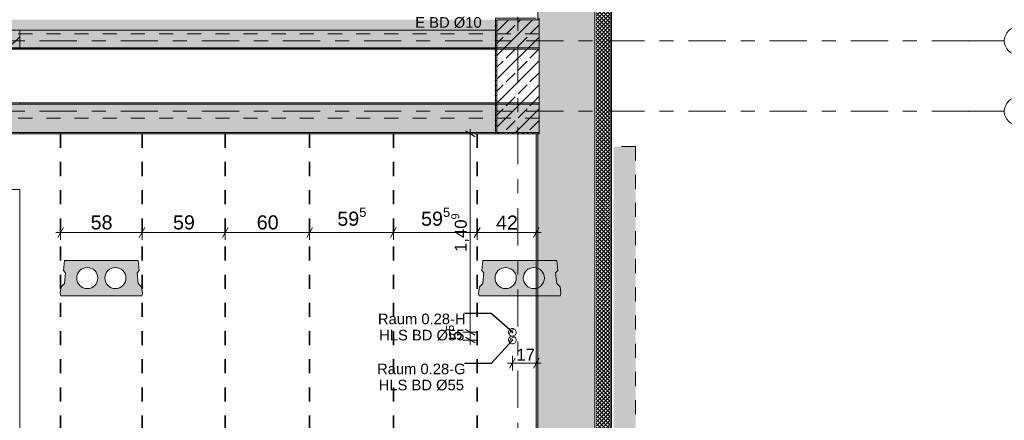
# Model space of a CAD drawing. Header units: metres. Extents: x -3.6 to 84.5, y -11 to 16.8.
# Tile 66 of 76: x 58.2 to 65.2, y 3.2 to 6. Entities that reach past the tile are written whole.
import ezdxf

# ---------------------------------------------------------------- set-up
doc = ezdxf.new("R2010")
doc.units = ezdxf.units.M
doc.header["$MEASUREMENT"] = 0
for name, pattern in [('Achse', [0.2, 0.1, -0.05, 0, -0.05]), ('Strichlinie doppelt', [0.546806, 0.264583, -0.105833, 0.070556, -0.105833]), ('Strichlinie eng', [0.115, 0.075, -0.04]), ('Wipeout_Contour', [1, 0, -1])]:
    doc.linetypes.add(name, pattern=pattern)
for name, color, linetype in [('155 - Bemaßung_ Beschriftung.Ausbau - Deckenelemente', 7, 'Continuous'), ('301 - Elemente.Linie', 7, 'Continuous'), ('302 - Elemente.Schraffur', 7, 'Continuous'), ('451 - Universal.Achsen Raster', 7, 'Continuous'), ('604 - Struktur.Wand Aussen', 7, 'Continuous'), ('605 - Struktur.Wand Innen', 7, 'Continuous'), ('607 - Struktur.Stütze', 7, 'Continuous'), ('608 - Struktur.Träger', 7, 'Continuous')]:
    doc.layers.add(name, color=color, linetype=linetype)
doc.styles.add('ERSTELLTER_STIL_2', font='txt')
doc.dimstyles.new('ERSTELLTER_STIL__1', dxfattribs={"dimtxt": 0.1, "dimasz": 0.0532, "dimexe": 0.18, "dimexo": 0.0625, "dimgap": 0, "dimtad": 1, "dimtih": 1, "dimtoh": 1, "dimzin": 0, "dimdsep": 46, "dimtxsty": 'ERSTELLTER_STIL_2', "dimblk": 'ARROWHEAD_2', "dimblk1": 'ARROWHEAD_2', "dimblk2": 'ARROWHEAD_2', "dimcen": 0.09, "dimse1": 1, "dimse2": 1, "dimclrd": 7, "dimclre": 7, "dimclrt": 7, "dimazin": 0, "dimtfac": 1, "dimtdec": 4, "dimtmove": 0, "dimatfit": 3, "dimfxl": 1, "dimtolj": 1, "dimtzin": 0, "dimarcsym": 0})
doc.dimstyles.new('ERSTELLTER_STIL__4', dxfattribs={"dimtxt": 0.085, "dimasz": 0.0532, "dimexe": 0.18, "dimexo": 0.0625, "dimgap": 0, "dimtad": 1, "dimzin": 0, "dimdsep": 46, "dimtxsty": 'ERSTELLTER_STIL_2', "dimblk": 'ARROWHEAD_2', "dimblk1": 'ARROWHEAD_2', "dimblk2": 'ARROWHEAD_2', "dimcen": 0.09, "dimse1": 1, "dimse2": 1, "dimclrd": 256, "dimclre": 256, "dimclrt": 256, "dimazin": 0, "dimtfac": 1, "dimtdec": 4, "dimtmove": 2, "dimatfit": 3, "dimfxl": 1, "dimtolj": 1, "dimtzin": 0, "dimarcsym": 0})
doc.dimstyles.new('ERSTELLTER_STIL__5', dxfattribs={"dimtxt": 0.085, "dimasz": 0.0532, "dimexe": 0.18, "dimexo": 0.0625, "dimgap": 0, "dimtad": 1, "dimzin": 0, "dimdsep": 46, "dimtxsty": 'ERSTELLTER_STIL_2', "dimblk": 'ARROWHEAD_2', "dimblk1": 'ARROWHEAD_2', "dimblk2": 'ARROWHEAD_2', "dimcen": 0.09, "dimse1": 1, "dimse2": 1, "dimclrd": 256, "dimclre": 256, "dimclrt": 256, "dimazin": 0, "dimtfac": 1, "dimtdec": 4, "dimtmove": 0, "dimatfit": 3, "dimfxl": 1, "dimtolj": 1, "dimtzin": 0, "dimarcsym": 0})
doc.dimstyles.new('ERSTELLTER_STIL__6', dxfattribs={"dimtxt": 0.085, "dimasz": 0.0532, "dimexe": 0.18, "dimexo": 0.0625, "dimgap": 0, "dimtad": 1, "dimtih": 1, "dimtoh": 1, "dimzin": 0, "dimdsep": 46, "dimtxsty": 'ERSTELLTER_STIL_2', "dimblk": 'ARROWHEAD_2', "dimblk1": 'ARROWHEAD_2', "dimblk2": 'ARROWHEAD_2', "dimcen": 0.09, "dimse1": 1, "dimse2": 1, "dimclrd": 256, "dimclre": 256, "dimclrt": 256, "dimazin": 0, "dimtfac": 1, "dimtdec": 4, "dimtmove": 2, "dimatfit": 3, "dimfxl": 1, "dimtolj": 1, "dimtzin": 0, "dimarcsym": 0})
doc.dimstyles.new('ERSTELLTER_STIL__8', dxfattribs={"dimtxt": 0.18, "dimasz": 0.02736, "dimexe": 0.18, "dimexo": 0.0625, "dimgap": 0, "dimtad": 0, "dimtih": 1, "dimtoh": 1, "dimdec": 4, "dimzin": 0, "dimdsep": 46, "dimcen": 0.09, "dimadec": 0, "dimazin": 0, "dimtfac": 1, "dimtdec": 4, "dimtmove": 0, "dimatfit": 3, "dimldrblk": 'ARROWHEAD_11', "dimfxl": 1, "dimtolj": 1, "dimtzin": 0, "dimarcsym": 0})
pattern_1 = [(45, (0, 0), (-0.01767767, 0.01767767), [0, -0.025])]
pattern_2 = [(45, (0, 0), (-0.08485281, 0.08485281), []), (45, (-0.04243, 0.04243), (-0.08485281, 0.08485281), [0.09, -0.03])]

# ---------------------------------------------------------------- blocks, each defined once
blk = doc.blocks.new('*D14')
at = {"layer": '155 - Bemaßung_ Beschriftung.Ausbau - Deckenelemente', "color": 7, "linetype": 'Continuous', "lineweight": 5}
for p, q in [((58.4458, 4.49), (58.48, 4.49)), ((58.5002, 4.525), (58.4598, 4.455)), ((58.48, 4.4375), (58.48, 4.5425)), ((58.48, 4.49), (59.06, 4.49)), ((59.0802, 4.525), (59.0398, 4.455)), ((59.06, 4.4375), (59.06, 4.5425))]:
    blk.add_line(p, q, dxfattribs=at)
at = {"layer": '155 - Bemaßung_ Beschriftung.Ausbau - Deckenelemente', "color": 7, "lineweight": 5, "insert": (58.6941, 4.51), "char_height": 0.1, "attachment_point": 7, "style": 'ERSTELLTER_STIL_2'}
blk.add_mtext('\\A1;{\\pql;\\fArial|b0|i0|c0|p38;58}', dxfattribs=at)
blk = doc.blocks.new('ARROWHEAD_2')
at = {"color": 0, "linetype": 'Continuous', "lineweight": 0}
for p, q in [((0, 0), (-1, 0)), ((-0.38, -0.66), (0.38, 0.66))]:
    blk.add_line(p, q, dxfattribs=at)
blk = doc.blocks.new('*D15')
at = {"layer": '155 - Bemaßung_ Beschriftung.Ausbau - Deckenelemente', "color": 7, "linetype": 'Continuous', "lineweight": 5}
for p, q in [((59.0802, 4.525), (59.0398, 4.455)), ((59.06, 4.4375), (59.06, 4.5425)), ((59.06, 4.49), (59.65, 4.49)), ((59.6702, 4.525), (59.6298, 4.455)), ((59.65, 4.4375), (59.65, 4.5425))]:
    blk.add_line(p, q, dxfattribs=at)
at = {"layer": '155 - Bemaßung_ Beschriftung.Ausbau - Deckenelemente', "color": 7, "lineweight": 5, "insert": (59.2791, 4.51), "char_height": 0.1, "attachment_point": 7, "style": 'ERSTELLTER_STIL_2'}
blk.add_mtext('\\A1;{\\pql;\\fArial|b0|i0|c0|p38;59}', dxfattribs=at)
blk = doc.blocks.new('*D16')
at = {"layer": '155 - Bemaßung_ Beschriftung.Ausbau - Deckenelemente', "color": 7, "linetype": 'Continuous', "lineweight": 5}
for p, q in [((59.6702, 4.525), (59.6298, 4.455)), ((59.65, 4.4375), (59.65, 4.5425)), ((59.65, 4.49), (60.25, 4.49)), ((60.2702, 4.525), (60.2298, 4.455)), ((60.25, 4.4375), (60.25, 4.5425))]:
    blk.add_line(p, q, dxfattribs=at)
at = {"layer": '155 - Bemaßung_ Beschriftung.Ausbau - Deckenelemente', "color": 7, "lineweight": 5, "insert": (59.8741, 4.51), "char_height": 0.1, "attachment_point": 7, "style": 'ERSTELLTER_STIL_2'}
blk.add_mtext('\\A1;{\\pql;\\fArial|b0|i0|c0|p38;60}', dxfattribs=at)
blk = doc.blocks.new('*D17')
at = {"layer": '155 - Bemaßung_ Beschriftung.Ausbau - Deckenelemente', "color": 7, "linetype": 'Continuous', "lineweight": 5}
for p, q in [((60.2702, 4.525), (60.2298, 4.455)), ((60.25, 4.4375), (60.25, 4.5425)), ((60.25, 4.49), (60.845, 4.49)), ((60.8652, 4.525), (60.8248, 4.455)), ((60.845, 4.4375), (60.845, 4.5425))]:
    blk.add_line(p, q, dxfattribs=at)
at = {"layer": '155 - Bemaßung_ Beschriftung.Ausbau - Deckenelemente', "color": 7, "lineweight": 5, "insert": (60.4466, 4.5083), "char_height": 0.1, "attachment_point": 7, "style": 'ERSTELLTER_STIL_2'}
blk.add_mtext('\\A1;{\\pql;\\fArial|b0|i0|c0|p38;59\\fArial|b0|i0|c0|p38;\\A1{\\H.66x;\\S5^  ;}}', dxfattribs=at)
blk = doc.blocks.new('*D18')
at = {"layer": '155 - Bemaßung_ Beschriftung.Ausbau - Deckenelemente', "color": 7, "linetype": 'Continuous', "lineweight": 5}
for p, q in [((60.8652, 4.525), (60.8248, 4.455)), ((60.845, 4.4375), (60.845, 4.5425)), ((60.845, 4.49), (61.44, 4.49)), ((61.4602, 4.525), (61.4198, 4.455)), ((61.44, 4.4375), (61.44, 4.5425))]:
    blk.add_line(p, q, dxfattribs=at)
at = {"layer": '155 - Bemaßung_ Beschriftung.Ausbau - Deckenelemente', "color": 7, "lineweight": 5, "insert": (61.0416, 4.5083), "char_height": 0.1, "attachment_point": 7, "style": 'ERSTELLTER_STIL_2'}
blk.add_mtext('\\A1;{\\pql;\\fArial|b0|i0|c0|p38;59\\fArial|b0|i0|c0|p38;\\A1{\\H.66x;\\S5^  ;}}', dxfattribs=at)
blk = doc.blocks.new('*D19')
at = {"layer": '155 - Bemaßung_ Beschriftung.Ausbau - Deckenelemente', "color": 7, "linetype": 'Continuous', "lineweight": 5}
for p, q in [((61.4602, 4.525), (61.4198, 4.455)), ((61.44, 4.4375), (61.44, 4.5425)), ((61.44, 4.49), (61.86, 4.49)), ((61.8398, 4.455), (61.8802, 4.525)), ((61.86, 4.4375), (61.86, 4.5425)), ((61.86, 4.49), (61.8942, 4.49))]:
    blk.add_line(p, q, dxfattribs=at)
at = {"layer": '155 - Bemaßung_ Beschriftung.Ausbau - Deckenelemente', "color": 7, "lineweight": 5, "insert": (61.5741, 4.51), "char_height": 0.1, "attachment_point": 7, "style": 'ERSTELLTER_STIL_2'}
blk.add_mtext('\\A1;{\\pql;\\fArial|b0|i0|c0|p38;42}', dxfattribs=at)
blk = doc.blocks.new('*D362')
at = {"layer": '155 - Bemaßung_ Beschriftung.Ausbau - Deckenelemente', "color": 92, "linetype": 'Continuous', "lineweight": 9, "true_color": 0x00be00}
for p, q in [((61.7102, 3.5973), (61.6698, 3.5273)), ((61.69, 3.5098), (61.69, 3.6148)), ((61.8398, 3.5273), (61.8802, 3.5973)), ((61.86, 3.5098), (61.86, 3.6148)), ((61.6558, 3.5623), (61.69, 3.5623)), ((61.69, 3.5623), (61.86, 3.5623)), ((61.86, 3.5623), (61.8942, 3.5623))]:
    blk.add_line(p, q, dxfattribs=at)
at = {"layer": '155 - Bemaßung_ Beschriftung.Ausbau - Deckenelemente', "color": 92, "lineweight": 9, "true_color": 0x00be00, "insert": (61.7186, 3.5793), "char_height": 0.085, "attachment_point": 7, "style": 'ERSTELLTER_STIL_2'}
blk.add_mtext('\\A1;{\\pql;\\fArial|b0|i0|c0|p38;17}', dxfattribs=at)
blk = doc.blocks.new('*D366')
at = {"layer": '155 - Bemaßung_ Beschriftung.Ausbau - Deckenelemente', "color": 92, "linetype": 'Continuous', "lineweight": 9, "true_color": 0x00be00}
for p, q in [((61.4438, 3.781), (61.3388, 3.781)), ((61.3563, 3.8012), (61.4263, 3.7608)), ((61.3913, 3.726), (61.3913, 3.781)), ((61.4438, 3.726), (61.3388, 3.726)), ((61.3563, 3.7462), (61.4263, 3.7058)), ((61.3913, 3.6918), (61.3913, 3.726))]:
    blk.add_line(p, q, dxfattribs=at)
at = {"layer": '155 - Bemaßung_ Beschriftung.Ausbau - Deckenelemente', "color": 92, "lineweight": 9, "true_color": 0x00be00, "insert": (61.3539, 3.7241), "char_height": 0.085, "attachment_point": 7, "rotation": 90, "style": 'ERSTELLTER_STIL_2'}
blk.add_mtext('\\A1;{\\pql;\\fArial|b0|i0|c0|p38;5\\fArial|b0|i0|c0|p38;\\A1{\\H.66x;\\S5^  ;}}', dxfattribs=at)
blk = doc.blocks.new('*D367')
at = {"layer": '155 - Bemaßung_ Beschriftung.Ausbau - Deckenelemente', "color": 92, "linetype": 'Continuous', "lineweight": 9, "true_color": 0x00be00}
for p, q in [((61.4438, 5.19), (61.3388, 5.19)), ((61.4263, 5.1698), (61.3563, 5.2102)), ((61.3913, 5.19), (61.3913, 5.2242)), ((61.3913, 3.781), (61.3913, 5.19)), ((61.4438, 3.781), (61.3388, 3.781)), ((61.3563, 3.8012), (61.4263, 3.7608))]:
    blk.add_line(p, q, dxfattribs=at)
at = {"layer": '155 - Bemaßung_ Beschriftung.Ausbau - Deckenelemente', "color": 92, "lineweight": 9, "true_color": 0x00be00, "insert": (61.3908, 4.3511), "char_height": 0.085, "attachment_point": 7, "rotation": 90, "style": 'ERSTELLTER_STIL_2'}
blk.add_mtext('\\A1;{\\pql;\\fArial|b0|i0|c0|p38;1,40\\fArial|b0|i0|c0|p38;\\A1{\\H.66x;\\S9^  ;}}', dxfattribs=at)
blk = doc.blocks.new('ARROWHEAD_11')
at = {"color": 0, "linetype": 'Continuous', "lineweight": 0}
blk.add_line((0, 0), (-1, 0), dxfattribs=at)
at = {"color": 0, "linetype": 'Continuous', "lineweight": 0, "const_width": 0.25, "flags": 128}
blk.add_lwpolyline([(-0.125, 0, 1), (0.125, 0, 1)], format="xyb", close=True, dxfattribs=at)

msp = doc.modelspace()

# ---------------------------------------------------------------- hatches: boundary and pattern name
at = {"layer": '155 - Bemaßung_ Beschriftung.Ausbau - Deckenelemente', "linetype": 'Continuous', "lineweight": 0, "true_color": 0x575757}
h = msp.add_hatch(color=251, dxfattribs=at)
h.paths.add_polyline_path([(58.5072, 4.29), (58.5003, 4.2187), (58.5149, 4.2041), (58.5072, 4.1266), (58.4839, 4.1033), (58.4775, 4.0583), (58.4829, 4.04), (59.0571, 4.04), (59.0625, 4.0583), (59.0561, 4.1033), (59.0328, 4.1266), (59.0251, 4.2041), (59.0397, 4.2187), (59.0328, 4.29)])
h.paths.add_polyline_path([(58.595, 4.1661, 1), (58.745, 4.1661, 1)], flags=0)
h.paths.add_polyline_path([(58.795, 4.1661, 1), (58.945, 4.1661, 1)], flags=0)
h = msp.add_hatch(color=251, dxfattribs=at)
h.paths.add_polyline_path([(61.4797, 4.29), (61.4728, 4.2187), (61.4874, 4.2041), (61.4797, 4.1266), (61.4564, 4.1033), (61.45, 4.0583), (61.4554, 4.04), (62.0296, 4.04), (62.035, 4.0583), (62.0286, 4.1033), (62.0053, 4.1266), (61.9976, 4.2041), (62.0122, 4.2187), (62.0053, 4.29)])
h.paths.add_polyline_path([(61.5675, 4.1661, 1), (61.7175, 4.1661, 1)], flags=0)
h.paths.add_polyline_path([(61.7675, 4.1661, 1), (61.9175, 4.1661, 1)], flags=0)
at = {"layer": '302 - Elemente.Schraffur', "linetype": 'Continuous', "lineweight": 0, "true_color": 0x2f2f2f}
msp.add_hatch(color=250, dxfattribs=at).paths.add_polyline_path([(62.565, 5.1), (62.41, 5.1), (62.41, -1.7492), (62.565, -1.7492)])
at = {"layer": '604 - Struktur.Wand Aussen', "linetype": 'Continuous', "lineweight": 0, "true_color": 0x000000}
h = msp.add_hatch(dxfattribs=at)
h.set_pattern_fill('Verputz_0001', color=18, style=0, pattern_type=2)
h.set_pattern_definition([(0, (0, 0), (0, 0.08660254), [0, -0.05]), (0, (0.025, 0.0433), (0, 0.08660254), [0, -0.05])])
h.paths.add_polyline_path([(62.385, 13.805), (62.385, -0.105), (62.395, -0.105), (62.395, 13.805)])
h = msp.add_hatch(dxfattribs=at)
h.set_pattern_fill('Dämmung__hart_2_0001', color=18, style=0, pattern_type=2)
h.set_pattern_definition([(135, (0, 0), (0.0141421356, 0.0141421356), []), (225, (0, 0), (-0.0141421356, 0.0141421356), [])])
h.paths.add_polyline_path([(62.285, 13.705), (62.285, -0.005), (62.385, -0.005), (62.385, 13.705)])
h = msp.add_hatch(dxfattribs=at)
h.set_pattern_fill('Beton__Stahlbeton_0001', color=18, style=0, pattern_type=2)
h.set_pattern_definition(pattern_2)
h.paths.add_polyline_path([(61.87, 0.7), (61.88, 0.7), (61.88, 0.37), (62.275, 0.37), (62.275, 13.31), (61.88, 13.31), (61.88, 13), (61.87, 13), (61.87, 8.5), (61.88, 8.5), (61.88, 8.1), (61.87, 8.1), (61.87, 6), (61.88, 6), (61.88, 5.2), (61.87, 5.2)])
h = msp.add_hatch(dxfattribs=at)
h.set_pattern_fill('Gips_0001', color=18, style=0, pattern_type=2)
h.set_pattern_definition(pattern_1)
h.paths.add_polyline_path([(61.87, 5.19), (61.86, 5.19), (61.86, 0.71), (61.87, 0.71)])
at = {"layer": '607 - Struktur.Stütze', "linetype": 'Continuous', "lineweight": 0, "true_color": 0x000000}
h = msp.add_hatch(dxfattribs=at)
h.set_pattern_fill('Gips_0001', color=18, style=0, pattern_type=2)
h.set_pattern_definition(pattern_1)
h.paths.add_polyline_path([(61.87, 6.01), (61.86, 6.01), (61.86, 6), (61.87, 6)])
h = msp.add_hatch(dxfattribs=at)
h.set_pattern_fill('Gips_0001', color=18, style=0, pattern_type=2)
h.set_pattern_definition(pattern_1)
h.paths.add_polyline_path([(61.86, 5.19), (61.87, 5.19), (61.87, 5.2), (61.86, 5.2)])
at = {"layer": '608 - Struktur.Träger', "linetype": 'Continuous', "lineweight": 0, "true_color": 0x000000}
h = msp.add_hatch(dxfattribs=at)
h.set_pattern_fill('Beton__Stahlbeton_0001', color=18, style=0, pattern_type=2)
h.set_pattern_definition(pattern_2)
h.paths.add_polyline_path([(0.69, 5.4), (0.38, 5.4), (0.38, 5.2), (0.69, 5.2), (7.57, 5.2), (7.89, 5.2), (11.17, 5.2), (11.49, 5.2), (15.08, 5.2), (15.28, 5.2), (18.37, 5.2), (18.69, 5.2), (22.06, 5.2), (22.21, 5.2), (25.57, 5.2), (25.89, 5.2), (29.26, 5.2), (29.39, 5.2), (32.77, 5.2), (33.09, 5.2), (36.415, 5.2), (36.59, 5.2), (39.97, 5.2), (40.29, 5.2), (43.71, 5.2), (43.87, 5.2), (47.17, 5.2), (47.49, 5.2), (50.85, 5.2), (51, 5.2), (54.37, 5.2), (54.69, 5.2), (58.06, 5.2), (58.19, 5.2), (61.57, 5.2), (61.88, 5.2), (61.88, 5.4), (61.57, 5.4), (58.19, 5.4), (58.06, 5.4), (54.69, 5.4), (54.37, 5.4), (51, 5.4), (50.85, 5.4), (47.49, 5.4), (47.17, 5.4), (43.87, 5.4), (43.71, 5.4), (40.29, 5.4), (39.97, 5.4), (36.59, 5.4), (36.415, 5.4), (33.09, 5.4), (32.77, 5.4), (29.39, 5.4), (29.26, 5.4), (25.89, 5.4), (25.57, 5.4), (22.21, 5.4), (22.06, 5.4), (18.69, 5.4), (18.37, 5.4), (15.28, 5.4), (15.08, 5.4), (11.49, 5.4), (11.17, 5.4), (7.89, 5.4), (7.57, 5.4)])
h = msp.add_hatch(dxfattribs=at)
h.set_pattern_fill('Gips_0001', color=18, style=0, pattern_type=2)
h.set_pattern_definition(pattern_1)
h.paths.add_polyline_path([(58.19, 5.41), (58.19, 5.4), (61.57, 5.4), (61.57, 5.41)])
h = msp.add_hatch(dxfattribs=at)
h.set_pattern_fill('Gips_0001', color=18, style=0, pattern_type=2)
h.set_pattern_definition(pattern_1)
h.paths.add_polyline_path([(58.19, 5.2), (58.19, 5.19), (61.57, 5.19), (61.57, 5.2)])

# ---------------------------------------------------------------- linework, layer by layer
at = {"layer": '155 - Bemaßung_ Beschriftung.Ausbau - Deckenelemente', "color": 7, "linetype": 'Achse', "lineweight": 35}
for p, q in [((58.48, 5.19), (58.48, 0.71)), ((59.06, 5.19), (59.06, 0.71)), ((59.65, 5.19), (59.65, 0.71)), ((60.25, 5.19), (60.25, 0.71)), ((60.845, 5.19), (60.845, 0.71)), ((61.44, 5.19), (61.44, 0.71))]:
    msp.add_line(p, q, dxfattribs=at)
at = {"layer": '155 - Bemaßung_ Beschriftung.Ausbau - Deckenelemente', "color": 7, "linetype": 'Continuous', "lineweight": 5}
for p, q in [((61.6675, 3.7652), (61.679, 3.792)), ((61.679, 3.792), (61.7058, 3.8035)), ((61.6675, 3.7102), (61.679, 3.737)), ((61.679, 3.737), (61.7058, 3.7485))]:
    msp.add_line(p, q, dxfattribs=at)
at = {"layer": '155 - Bemaßung_ Beschriftung.Ausbau - Deckenelemente', "color": 7, "linetype": 'Continuous', "lineweight": 13, "flags": 128}
for points in [[(58.5072, 4.29), (58.5003, 4.2187), (58.5149, 4.2041), (58.5072, 4.1266), (58.4839, 4.1033), (58.4775, 4.0583), (58.4829, 4.04), (59.0571, 4.04), (59.0625, 4.0583), (59.0561, 4.1033), (59.0328, 4.1266), (59.0251, 4.2041), (59.0397, 4.2187), (59.0328, 4.29)], [(61.4797, 4.29), (61.4728, 4.2187), (61.4874, 4.2041), (61.4797, 4.1266), (61.4564, 4.1033), (61.45, 4.0583), (61.4554, 4.04), (62.0296, 4.04), (62.035, 4.0583), (62.0286, 4.1033), (62.0053, 4.1266), (61.9976, 4.2041), (62.0122, 4.2187), (62.0053, 4.29)]]:
    msp.add_lwpolyline(points, close=True, dxfattribs=at)
for points in [[(58.595, 4.1661, 1), (58.745, 4.1661, 1)], [(58.795, 4.1661, 1), (58.945, 4.1661, 1)], [(61.5675, 4.1661, 1), (61.7175, 4.1661, 1)], [(61.7675, 4.1661, 1), (61.9175, 4.1661, 1)]]:
    msp.add_lwpolyline(points, format="xyb", close=True, dxfattribs=at)
at = {"layer": '155 - Bemaßung_ Beschriftung.Ausbau - Deckenelemente', "color": 7, "linetype": 'Continuous', "lineweight": 9, "flags": 128}
for points in [[(61.69, 3.7535, 0.414214), (61.7175, 3.781, 0.414214), (61.69, 3.8085, 0.414214), (61.6625, 3.781, 0.414214)], [(61.69, 3.7535, 0.414214), (61.6625, 3.726, 0.414214), (61.69, 3.6985, 0.414214), (61.7175, 3.726, 0.414214)]]:
    msp.add_lwpolyline(points, format="xyb", close=True, dxfattribs=at)
at = {"layer": '301 - Elemente.Linie', "color": 253, "linetype": 'Strichlinie eng', "lineweight": 13, "true_color": 0xa0a0a0, "flags": 128}
for points in [[(62.565, 5.1), (62.41, 5.1)], [(62.565, 5.1), (62.565, -1.7494)]]:
    msp.add_lwpolyline(points, dxfattribs=at)
at = {"layer": '451 - Universal.Achsen Raster', "color": 160, "linetype": 'Strichlinie doppelt', "lineweight": 9, "true_color": 0x3232ff}
for p, q in [((61.73, -10.585), (61.73, 16.355)), ((64.935, 5.85), (65.185, 5.85)), ((64.935, 5.35), (-3.175, 5.35)), ((64.935, 5.35), (65.185, 5.35))]:
    msp.add_line(p, q, dxfattribs=at)
at = {"layer": '451 - Universal.Achsen Raster', "color": 160, "linetype": 'Continuous', "lineweight": 9, "true_color": 0x3232ff}
for centre in [(65.285, 5.85), (65.285, 5.35)]:
    msp.add_circle(centre, 0.1, dxfattribs=at)
at = {"layer": '451 - Universal.Achsen Raster', "color": 160, "linetype": 'Strichlinie doppelt', "lineweight": 9, "true_color": 0x3232ff}
for p in [(64.935, 5.85), (64.935, 5.85), (64.935, 5.35), (64.935, 5.35)]:
    msp.add_point(p, dxfattribs=at)
at = {"layer": '604 - Struktur.Wand Aussen', "color": 7, "linetype": 'Continuous', "lineweight": 13}
msp.add_line((62.385, -0.005), (62.385, 13.705), dxfattribs=at)
at = {"layer": '604 - Struktur.Wand Aussen', "color": 7, "linetype": 'Continuous', "lineweight": 18}
for p, q in [((62.275, 0.37), (62.275, 13.31)), ((61.87, 8.1), (61.87, 6)), ((61.87, 5.2), (61.87, 0.7))]:
    msp.add_line(p, q, dxfattribs=at)
at = {"layer": '604 - Struktur.Wand Aussen', "color": 7, "linetype": 'Continuous', "lineweight": 13, "flags": 128}
for points in [[(62.395, -0.115), (62.395, 13.805)], [(61.86, 5.19), (61.86, 0.71)]]:
    msp.add_lwpolyline(points, dxfattribs=at)
at = {"layer": '605 - Struktur.Wand Innen', "color": 7, "linetype": 'Continuous', "lineweight": 18}
msp.add_line((58.19, 4.795), (58.06, 4.795), dxfattribs=at)
at = {"layer": '605 - Struktur.Wand Innen', "color": 7, "linetype": 'Continuous', "lineweight": 18, "flags": 128}
msp.add_lwpolyline([(58.19, 0.7), (58.19, 4.795)], dxfattribs=at)
at = {"layer": '608 - Struktur.Träger', "color": 7, "linetype": 'Continuous', "lineweight": 13}
for p, q in [((61.88, 5.79), (61.88, 6.01)), ((0.38, 5.41), (61.88, 5.41)), ((58.19, 5.4), (58.06, 5.4)), ((61.57, 5.4), (58.19, 5.4)), ((61.88, 5.4), (61.57, 5.4)), ((61.88, 5.19), (61.88, 5.41)), ((0.38, 5.19), (61.88, 5.19))]:
    msp.add_line(p, q, dxfattribs=at)
at = {"layer": '608 - Struktur.Träger', "color": 7, "linetype": 'Continuous', "lineweight": 9}
for p, q in [((61.88, 6), (61.88, 5.8)), ((61.88, 5.4), (61.88, 5.2))]:
    msp.add_line(p, q, dxfattribs=at)
at = {"layer": '608 - Struktur.Träger', "color": 7, "linetype": 'Continuous', "lineweight": 5}
for p, q in [((58.19, 5.41), (58.19, 5.4)), ((61.57, 5.41), (58.19, 5.41)), ((61.57, 5.41), (61.57, 5.4)), ((58.19, 5.2), (58.19, 5.19)), ((61.57, 5.19), (58.19, 5.19)), ((61.57, 5.2), (61.57, 5.19))]:
    msp.add_line(p, q, dxfattribs=at)
at = {"layer": '608 - Struktur.Träger', "color": 7, "linetype": 'Achse', "lineweight": 9}
msp.add_line((0.38, 5.3), (61.88, 5.3), dxfattribs=at)
at = {"layer": '608 - Struktur.Träger', "color": 7, "linetype": 'Continuous', "lineweight": 13, "flags": 128}
msp.add_lwpolyline([(61.88, 5.2), (61.57, 5.2), (58.19, 5.2), (58.06, 5.2), (54.69, 5.2), (54.37, 5.2), (51, 5.2), (50.85, 5.2), (47.49, 5.2), (47.17, 5.2), (43.87, 5.2), (43.71, 5.2), (40.29, 5.2), (39.97, 5.2), (36.59, 5.2), (36.415, 5.2), (33.09, 5.2), (32.77, 5.2)], dxfattribs=at)

# ---------------------------------------------------------------- texts
at = {"layer": '155 - Bemaßung_ Beschriftung.Ausbau - Deckenelemente', "color": 7, "linetype": 'Continuous', "lineweight": 9, "char_height": 0.075, "attachment_point": 2, "style": 'ERSTELLTER_STIL_2'}
for s, insert, line_spacing_factor in [('\\A1;{\\pqc;\\fArial|b0|i0|c0|p38;Raum 0.28-H\\P\\pqc;\\fArial|b0|i0|c0|p38;HLS BD\\fArial|b0|i0|c0|p38; Ø\\fArial|b0|i0|c0|p38;55}', (61.0465, 3.9138), 0.920251), ('\\A1;{\\pqc;\\fArial|b0|i0|c0|p38;Raum 0.28-G\\P\\pqc;\\fArial|b0|i0|c0|p38;HLS BD\\fArial|b0|i0|c0|p38; Ø\\fArial|b0|i0|c0|p38;55}', (61.0434, 3.5588), 0.913298)]:
    msp.add_mtext(s, dxfattribs=dict(at, insert=insert, line_spacing_factor=line_spacing_factor))

# ---------------------------------------------------------------- dimensions: what is measured, and where the dimension line sits
at = {"layer": '155 - Bemaßung_ Beschriftung.Ausbau - Deckenelemente', "color": 7, "linetype": 'Continuous', "lineweight": 5}
for base, p1, p2, picture, middle in [((59.06, 4.49), (58.48, 5.19), (59.06, 5.19), '*D14', (58.7703, 4.56)), ((59.65, 4.49), (59.06, 5.19), (59.65, 5.19), '*D15', (59.3553, 4.56)), ((60.25, 4.49), (59.65, 5.19), (60.25, 5.19), '*D16', (59.9503, 4.56)), ((60.845, 4.4899822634), (60.25, 5.1899822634), (60.845, 5.1899822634), '*D17', (60.6578662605, 4.5599822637)), ((61.44, 4.4899822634), (60.845, 5.1899822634), (61.44, 5.1899822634), '*D18', (61.2528662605, 4.5599822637)), ((61.86, 4.49), (61.44, 5.19), (61.86, 5.19), '*D19', (61.6503, 4.56))]:
    dim = msp.add_linear_dim(base=base, p1=p1, p2=p2, dimstyle='ERSTELLTER_STIL__1', dxfattribs=at)
    dim.commit()
    dim.dimension.update_dxf_attribs({"geometry": picture, "text_midpoint": middle, "dimtype": 160})
at = {"layer": '155 - Bemaßung_ Beschriftung.Ausbau - Deckenelemente', "color": 92, "linetype": 'Continuous', "lineweight": 9, "true_color": 0x00be00}
for base, p1, p2, dimstyle, picture, middle in [((61.3913, 5.19), (61.9757, 3.781), (62.1457, 5.19), 'ERSTELLTER_STIL__5', '*D367', (61.3318, 4.5763)), ((61.3912733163, 3.7809822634), (61.9757037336, 3.7259822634), (61.9757037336, 3.7809822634), 'ERSTELLTER_STIL__4', '*D366', (61.310035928, 3.8712852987))]:
    dim = msp.add_linear_dim(base=base, p1=p1, p2=p2, angle=90, dimstyle=dimstyle, dxfattribs=at)
    dim.commit()
    dim.dimension.update_dxf_attribs({"geometry": picture, "text_midpoint": middle, "dimtype": 160, "text_rotation": 90})
dim = msp.add_linear_dim(base=(61.86, 3.5623), p1=(61.69, 3.726), p2=(61.86, 2.6503), dimstyle='ERSTELLTER_STIL__6', dxfattribs=at)
dim.commit()
dim.dimension.update_dxf_attribs({"geometry": '*D362', "text_midpoint": (61.7834, 3.6218), "dimtype": 160})

# ---------------------------------------------------------------- leaders
at = {"layer": '155 - Bemaßung_ Beschriftung.Ausbau - Deckenelemente', "color": 7, "linetype": 'Continuous', "lineweight": 9, "annotation_type": 0, "has_hookline": 1, "hookline_direction": 1}
for points, text_width in [([(61.69, 3.781), (61.54, 3.9138), (61.3494, 3.9138)], 0.6058), ([(61.69, 3.726), (61.54, 3.5588), (61.3502, 3.5588)], 0.6136)]:
    msp.add_leader(points, dimstyle='ERSTELLTER_STIL__8', dxfattribs=dict(at, text_width=text_width))

# ---------------------------------------------------------------- wipeouts: each hides what was drawn before it
at = {"color": 254, "linetype": 'Wipeout_Contour', "lineweight": 0, "ltscale": 233.686906}
msp.add_wipeout([(58.19, 5.925), (58.06, 5.925), (58.06, 5.795), (58.19, 5.795)], dxfattribs=at).dxf.layer = '605 - Struktur.Wand Innen'

# ---------------------------------------------------------------- next in the draw order: hatches: boundary and pattern name
at = {"layer": '605 - Struktur.Wand Innen', "linetype": 'Continuous', "lineweight": 0, "true_color": 0x000000}
h = msp.add_hatch(dxfattribs=at)
h.set_pattern_fill('MW_Ziegel_0001', color=18, style=0, pattern_type=2)
h.set_pattern_definition([(45, (0, 0), (-0.06363961, 0.06363961), [])])
h.paths.add_polyline_path([(58.19, 5.925), (58.06, 5.925), (58.06, 5.795), (58.19, 5.795)])

# ---------------------------------------------------------------- next in the draw order: linework, layer by layer
at = {"layer": '605 - Struktur.Wand Innen', "color": 7, "linetype": 'Continuous', "lineweight": 13}
msp.add_line((58.19, 5.925), (58.06, 5.925), dxfattribs=at)
at = {"layer": '605 - Struktur.Wand Innen', "color": 7, "linetype": 'Continuous', "lineweight": 18}
for q in [(58.19, 5.925), (58.06, 5.795)]:
    msp.add_line((58.19, 5.795), q, dxfattribs=at)

# ---------------------------------------------------------------- next in the draw order: wipeouts: each hides what was drawn before it
at = {"color": 254, "linetype": 'Wipeout_Contour', "lineweight": 0, "ltscale": 240.667919}
msp.add_wipeout([(58.19, 5.795), (61.57, 5.795), (61.57, 5.925), (58.19, 5.925)], dxfattribs=at).dxf.layer = '605 - Struktur.Wand Innen'

# ---------------------------------------------------------------- next in the draw order: hatches: boundary and pattern name
at = {"layer": '607 - Struktur.Stütze', "linetype": 'Continuous', "lineweight": 0, "true_color": 0x000000}
h = msp.add_hatch(dxfattribs=at)
h.set_pattern_fill('Gips_0001', color=18, style=0, pattern_type=2)
h.set_pattern_definition(pattern_1)
h.paths.add_polyline_path([(61.86, 6.01), (61.57, 6.01), (61.57, 5.19), (61.86, 5.19), (61.86, 5.2), (61.58, 5.2), (61.58, 6), (61.86, 6)])
h = msp.add_hatch(dxfattribs=at)
h.set_pattern_fill('Beton__Stahlbeton_0001', color=18, style=0, pattern_type=2)
h.set_pattern_definition(pattern_2)
h.paths.add_polyline_path([(61.58, 5.2), (61.88, 5.2), (61.88, 6), (61.58, 6)])
at = {"layer": '608 - Struktur.Träger', "linetype": 'Continuous', "lineweight": 0, "true_color": 0x000000}
h = msp.add_hatch(dxfattribs=at)
h.set_pattern_fill('Beton__Stahlbeton_0001', color=18, style=0, pattern_type=2)
h.set_pattern_definition(pattern_2)
h.paths.add_polyline_path([(0.69, 6), (0.38, 6), (0.38, 5.8), (0.69, 5.8), (7.57, 5.8), (7.89, 5.8), (11.17, 5.8), (11.49, 5.8), (15.08, 5.8), (15.28, 5.8), (18.37, 5.8), (18.69, 5.8), (22.06, 5.8), (22.21, 5.8), (25.57, 5.8), (25.89, 5.8), (32.77, 5.8), (33.09, 5.8), (36.415, 5.8), (36.59, 5.8), (39.97, 5.8), (43.87, 5.8), (47.17, 5.8), (47.49, 5.8), (54.37, 5.8), (54.69, 5.8), (61.57, 5.8), (61.88, 5.8), (61.88, 6), (61.57, 6), (54.69, 6), (54.37, 6), (47.49, 6), (47.17, 6), (43.87, 6), (39.54, 6), (38.47, 6), (38.13, 6), (33.09, 6), (32.77, 6), (25.89, 6), (25.57, 6), (18.71, 6), (14.84, 6), (11.76, 6), (11.51, 6), (11.49, 6), (11.17, 6), (7.89, 6), (7.57, 6)])
h = msp.add_hatch(dxfattribs=at)
h.set_pattern_fill('Gips_0001', color=18, style=0, pattern_type=2)
h.set_pattern_definition(pattern_1)
h.paths.add_polyline_path([(54.69, 5.8), (54.69, 5.79), (58.06, 5.79), (58.06, 5.795), (58.19, 5.795), (58.19, 5.79), (61.57, 5.79), (61.57, 5.8)])

# ---------------------------------------------------------------- next in the draw order: linework, layer by layer
at = {"layer": '451 - Universal.Achsen Raster', "color": 160, "linetype": 'Strichlinie doppelt', "lineweight": 9, "true_color": 0x3232ff}
msp.add_line((64.935, 5.85), (-3.175, 5.85), dxfattribs=at)
at = {"layer": '605 - Struktur.Wand Innen', "color": 7, "linetype": 'Continuous', "lineweight": 18}
msp.add_line((58.19, 5.795), (58.19, 5.925), dxfattribs=at)
at = {"layer": '605 - Struktur.Wand Innen', "color": 7, "linetype": 'Continuous', "lineweight": 13, "flags": 128}
for points in [[(61.57, 5.925), (54.69, 5.925)], [(58.19, 5.795), (61.57, 5.795)]]:
    msp.add_lwpolyline(points, dxfattribs=at)
at = {"layer": '607 - Struktur.Stütze', "color": 7, "linetype": 'Continuous', "lineweight": 5, "flags": 128}
msp.add_lwpolyline([(61.86, 6.01), (61.57, 6.01), (61.57, 5.19), (61.86, 5.19)], dxfattribs=at)
at = {"layer": '607 - Struktur.Stütze', "color": 7, "linetype": 'Continuous', "lineweight": 13, "flags": 128}
msp.add_lwpolyline([(61.58, 5.2), (61.88, 5.2), (61.88, 6), (61.58, 6)], close=True, dxfattribs=at)
at = {"layer": '608 - Struktur.Träger', "color": 7, "linetype": 'Achse', "lineweight": 9}
msp.add_line((0.38, 5.9), (61.88, 5.9), dxfattribs=at)
at = {"layer": '608 - Struktur.Träger', "color": 7, "linetype": 'Continuous', "lineweight": 13}
msp.add_line((0.38, 5.79), (61.88, 5.79), dxfattribs=at)
at = {"layer": '608 - Struktur.Träger', "color": 7, "linetype": 'Continuous', "lineweight": 5}
for p, q in [((58.19, 5.795), (58.06, 5.795)), ((58.19, 5.795), (58.19, 5.79)), ((61.57, 5.79), (58.19, 5.79)), ((61.57, 5.8), (61.57, 5.79))]:
    msp.add_line(p, q, dxfattribs=at)
at = {"layer": '608 - Struktur.Träger', "color": 7, "linetype": 'Continuous', "lineweight": 13, "flags": 128}
msp.add_lwpolyline([(61.88, 5.8), (61.57, 5.8), (54.69, 5.8), (54.37, 5.8), (47.49, 5.8), (47.17, 5.8), (43.87, 5.8), (39.97, 5.8), (36.59, 5.8), (36.415, 5.8), (33.09, 5.8), (32.77, 5.8)], dxfattribs=at)

# ---------------------------------------------------------------- next in the draw order: texts
at = {"layer": '155 - Bemaßung_ Beschriftung.Ausbau - Deckenelemente', "color": 7, "linetype": 'Continuous', "lineweight": 9, "insert": (61.236, 6.1331), "char_height": 0.075, "attachment_point": 2, "line_spacing_factor": 0.920251, "style": 'ERSTELLTER_STIL_2'}
msp.add_mtext('\\A1;{\\pqc;\\fArial|b0|i0|c0|p38;Raum 0.0.01-A\\P\\pqc;\\fArial|b0|i0|c0|p38;E BD\\fArial|b0|i0|c0|p38; Ø\\fArial|b0|i0|c0|p38;10}', dxfattribs=at)

doc.saveas('drawing.dxf')
